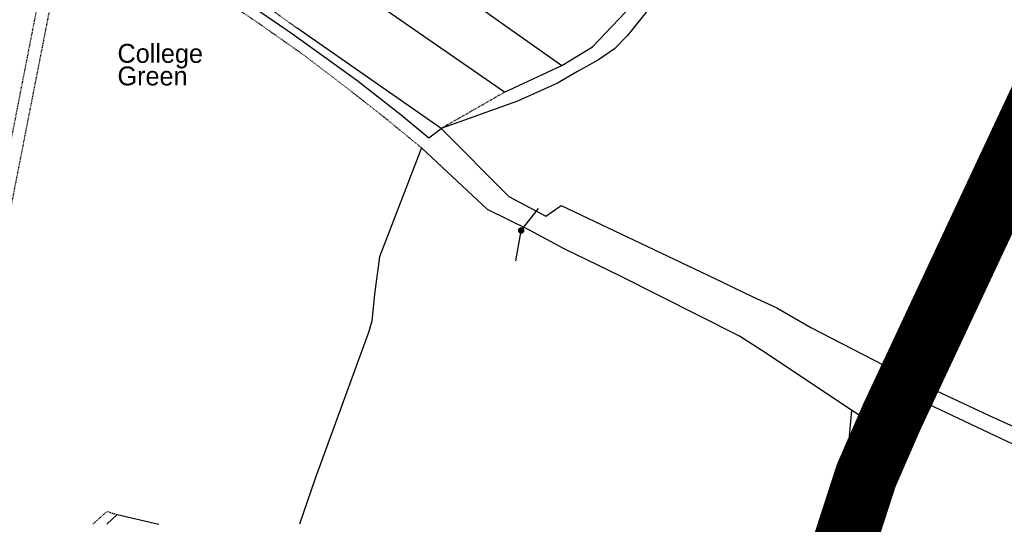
# Model space of a CAD drawing. Header units: metres. Extents: x 611948 to 1225781, y 656699 to 1316021.
# Tile 105 of 169: x 613263 to 613419, y 658243 to 658324. Entities that reach past the tile are written whole.
import ezdxf

# ---------------------------------------------------------------- set-up
doc = ezdxf.new("R2010")
doc.units = ezdxf.units.M
doc.linetypes.add('4696-12$0$PECK', pattern=[0.2, 0.1, -0.1])
for name, color, linetype in [('- ROUTE OF ROAD - INDICATIVE', 8, 'Continuous'), ('4696-12$0$BLD_OTL_S', 253, 'Continuous'), ('4696-12$0$GEN_LIN_D', 253, 'Continuous'), ('4696-12$0$GEN_PCK_D', 253, '4696-12$0$PECK'), ('4696-12$0$POLE_SYMB', 253, 'Continuous'), ('4696-12$0$TOWNLAND', 253, 'Continuous'), ('4696-12$0$WATER_FTR', 253, 'Continuous')]:
    doc.layers.add(name, color=color, linetype=linetype)
doc.styles.add('4696-12$0$STANDARD', font='txt')

# ---------------------------------------------------------------- blocks, each defined once
blk = doc.blocks.new('4696-12$0$30', base_point=(144.876269, 313.485642))
blk.add_line((144.905875, 313.497659), (149.765037, 313.497659))
blk = doc.blocks.new('4696-12$0$37', base_point=(145.909475, 308.83511))
blk.add_line((145.962562, 308.791096), (150.424369, 308.791096))
at = {"const_width": 0.51646}
blk.add_lwpolyline([(145.704332, 308.791096, 1), (146.220792, 308.791096, 1)], format="xyb", close=True, dxfattribs=at)
blk = doc.blocks.new('4696-12')
at = {"layer": '4696-12$0$GEN_LIN_D', "flags": 128}
for points in [[(613348.881, 658316.282), (613353.767, 658319.264), (613363.191, 658329.153), (613366.565, 658331.71), (613369.186, 658334.424), (613372.774, 658337.889), (613376.283, 658342.596), (613378.682, 658344.635), (613380.527, 658345.696), (613382.404, 658346.285), (613385.634, 658347.647), (613388.188, 658348.828)], [(613339.794, 658312.018), (613312.467, 658330.95)], [(613328.336, 658330.853), (613348.881, 658316.282)], [(613329.72, 658306.251), (613306.789, 658322.197)], [(613339.794, 658312.018), (613348.881, 658316.282)], [(613329.72, 658306.251), (613340.447, 658295.408), (613346.383, 658292.311), (613348.785, 658293.963), (613373.144, 658282.427), (613379.178, 658279.484), (613383.129, 658277.69), (613388.532, 658274.582), (613403.511, 658266.803), (613416.907, 658260.566), (613434.431, 658252.614)], [(613326.56, 658303.185), (613319.902, 658285.791), (613319.115, 658279.881), (613318.649, 658275.603), (613318.13, 658273.788), (613309.665, 658250.561), (613307.161, 658243.248)], [(613395.068, 658261.36), (613381.458, 658270.413), (613377.156, 658273.165), (613358.122, 658282.786), (613349.264, 658287.115), (613343.765, 658290.044), (613337.088, 658293.354), (613326.56, 658303.185)], [(613397.902, 658259.543), (613399.282, 658266.152), (613419.689, 658256.459), (613430.464, 658251.638), (613440.726, 658246.805), (613448.736, 658243.247)], [(613278.128, 658244.788), (613276.532, 658243.248)], [(613278.128, 658244.788), (613284.806, 658243.248)]]:
    blk.add_lwpolyline(points, dxfattribs=at)
at = {"layer": '4696-12$0$GEN_PCK_D', "flags": 128}
for points in [[(613306.789, 658322.197), (613293.783, 658331.56), (613277.277, 658342.912), (613269.698, 658348.006)], [(613280.849, 658336.471), (613265.699, 658327.145), (613250.053, 658247.19), (613254.951, 658243.248)], [(613282.601, 658335.309), (613267.47, 658325.614), (613252.422, 658248.797), (613258.051, 658243.248)], [(613326.56, 658303.185), (613320.664, 658308.011), (613314.59, 658312.782), (613308.157, 658317.696), (613301.424, 658322.453), (613282.601, 658335.309)], [(613339.794, 658312.018), (613329.72, 658306.251)], [(613274.273, 658243.248), (613276.529, 658245.306), (613278.128, 658244.788)]]:
    blk.add_lwpolyline(points, dxfattribs=at)
at = {"layer": '4696-12$0$TOWNLAND', "flags": 128}
for points in [[(613365.061, 658328.231), (613359.374, 658321.046), (613357.262, 658318.917), (613354.759, 658317.16), (613351.42, 658315.335), (613348.21, 658313.461), (613341.87, 658310.58), (613329.72, 658306.251)], [(613268.708, 658346.599), (613275.699, 658341.861), (613285.725, 658335.246), (613306.073, 658321.285), (613316.268, 658313.91), (613323.347, 658308.424), (613327.72, 658304.76), (613329.72, 658306.251)]]:
    blk.add_lwpolyline(points, dxfattribs=at)
at = {"layer": '4696-12$0$WATER_FTR', "flags": 128}
for points in [[(613393.406, 658243.248), (613395.068, 658261.36)], [(613397.902, 658259.543), (613395.068, 658261.36)], [(613396.34, 658243.248), (613397.902, 658259.543)]]:
    blk.add_lwpolyline(points, dxfattribs=at)
at = {"layer": '4696-12$0$POLE_SYMB'}
for name, rotation in [('4696-12$0$37', 51.54800000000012), ('4696-12$0$30', 260.0000000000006)]:
    blk.add_blockref(name, (613342.369, 658289.988), dxfattribs=dict(at, rotation=rotation))
at = {"layer": '4696-12$0$BLD_OTL_S', "style": '4696-12$0$STANDARD'}
for s, p in [('College', (613278.2, 658316.705)), ('Green', (613278.2, 658313.105))]:
    blk.add_text(s, height=3, rotation=-0.1, dxfattribs=at).set_placement(p)
blk = doc.blocks.new('OS Mapping')
blk.add_blockref('4696-12', (0, 0))

msp = doc.modelspace()

# ---------------------------------------------------------------- linework, layer by layer
at = {"layer": '- ROUTE OF ROAD - INDICATIVE', "const_width": 10}
msp.add_lwpolyline([(613390.73, 658152.76), (613391.23, 658224.05), (613392.11, 658230.82), (613393.77, 658240.03), (613397.34, 658251.03), (613401.42, 658260.39), (613435.45, 658333.06)], dxfattribs=at)

# ---------------------------------------------------------------- block references
msp.add_blockref('OS Mapping', (0, 0))

doc.saveas('drawing.dxf')
